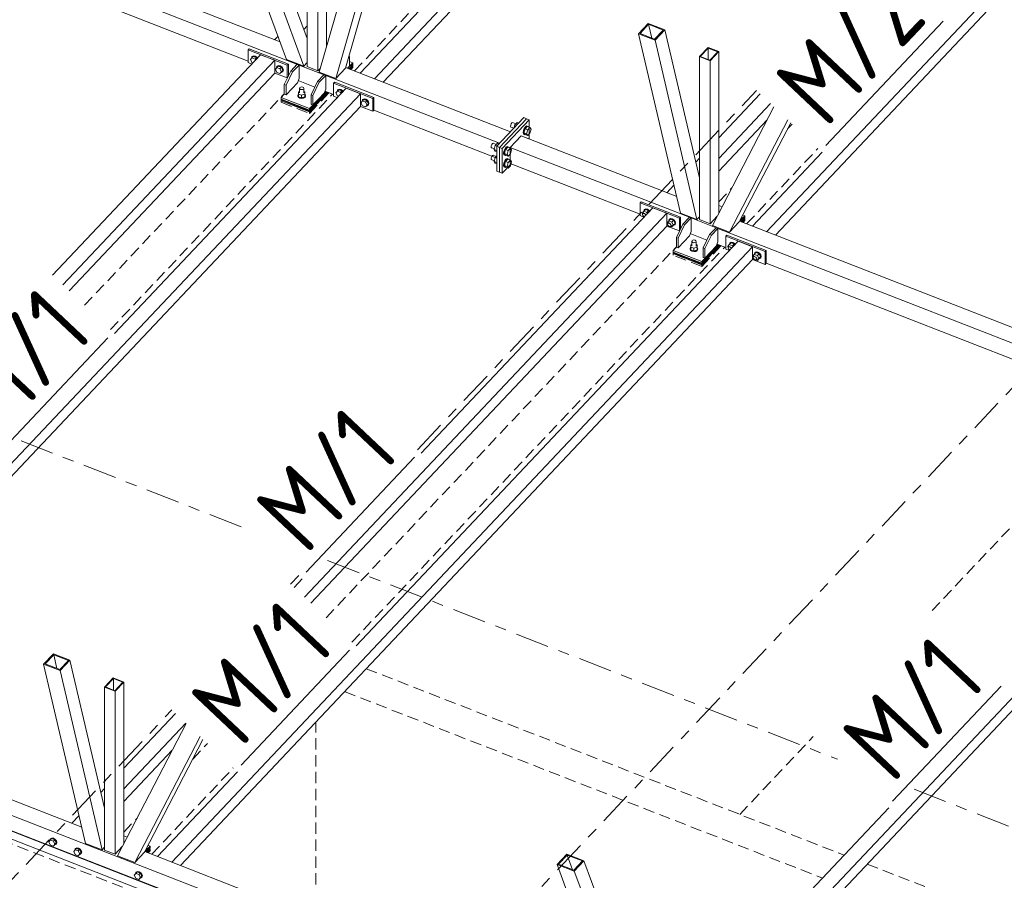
# Model space of a CAD drawing. Header units: millimetres. Extents: x -681 to 506, y -45 to 794.
# Tile 15 of 256: x -179 to -126, y 92 to 138. Entities that reach past the tile are written whole.
import ezdxf

# ---------------------------------------------------------------- set-up
doc = ezdxf.new("R2010")
doc.units = ezdxf.units.MM
doc.header["$LTSCALE"] = 0.6
for name, pattern in [('VERDECKT2', [1.5, 1, -0.5]), ('XKITLINE00', [0]), ('XKITLINE03', [6, 3, -1, 1, -1])]:
    doc.linetypes.add(name, pattern=pattern)
for name, color, linetype, lineweight in [('Bolt', 7, 'Continuous', 0), ('Part', 2, 'Continuous', 0), ('PartMark', 3, 'Continuous', 0), ('S-GRID', 1, 'Continuous', 0)]:
    doc.layers.add(name, color=color, linetype=linetype, lineweight=lineweight)
doc.styles.add('ISOCPEUR', font='ISOCPEUR.TTF')

msp = doc.modelspace()

# ---------------------------------------------------------------- linework, layer by layer
at = {"layer": 'Bolt', "color": 3, "linetype": 'XKITLINE00', "lineweight": 0}
for p, q in [((-166.572, 135.994), (-166.489, 136.09)), ((-166.489, 135.834), (-166.572, 135.994)), ((-166.511, 136.075), (-166.487, 136.144)), ((-166.509, 136.067), (-166.511, 136.075)), ((-166.417, 136.166), (-166.489, 136.09)), ((-166.489, 136.09), (-166.325, 136.025)), ((-166.487, 136.144), (-166.423, 136.177)), ((-166.487, 136.144), (-166.47, 136.163)), ((-166.406, 136.195), (-166.47, 136.163)), ((-166.423, 136.177), (-166.335, 136.164)), ((-166.253, 136.102), (-166.417, 136.166)), ((-166.318, 136.182), (-166.406, 136.195)), ((-166.335, 136.164), (-166.247, 136.108)), ((-166.253, 136.102), (-166.325, 136.025)), ((-166.325, 136.025), (-166.298, 135.973)), ((-166.23, 136.127), (-166.318, 136.182)), ((-166.226, 136.049), (-166.253, 136.102)), ((-166.247, 136.108), (-166.212, 136.064)), ((-166.195, 136.082), (-166.23, 136.127)), ((-166.445, 135.817), (-166.489, 135.834)), ((-165.242, 135.475), (-165.159, 135.571)), ((-165.159, 135.316), (-165.242, 135.475)), ((-165.181, 135.556), (-165.157, 135.626)), ((-165.179, 135.548), (-165.181, 135.556)), ((-165.087, 135.647), (-165.159, 135.571)), ((-165.159, 135.571), (-164.995, 135.507)), ((-165.157, 135.626), (-165.093, 135.658)), ((-165.157, 135.626), (-165.14, 135.644)), ((-165.076, 135.676), (-165.14, 135.644)), ((-165.093, 135.658), (-165.005, 135.645)), ((-164.923, 135.583), (-165.087, 135.647)), ((-164.988, 135.663), (-165.076, 135.676)), ((-165.005, 135.645), (-164.917, 135.59)), ((-164.923, 135.583), (-164.995, 135.507)), ((-164.995, 135.507), (-164.913, 135.347)), ((-164.9, 135.608), (-164.988, 135.663)), ((-164.841, 135.423), (-164.923, 135.583)), ((-164.841, 135.423), (-164.923, 135.328)), ((-164.917, 135.59), (-164.853, 135.507)), ((-164.841, 135.423), (-164.913, 135.347)), ((-164.836, 135.525), (-164.9, 135.608)), ((-164.853, 135.507), (-164.829, 135.419)), ((-164.829, 135.419), (-164.853, 135.349)), ((-164.853, 135.349), (-164.836, 135.368)), ((-164.812, 135.437), (-164.836, 135.525)), ((-164.836, 135.368), (-164.812, 135.437)), ((-164.995, 135.251), (-165.159, 135.316)), ((-164.913, 135.347), (-164.995, 135.251)), ((-164.923, 135.328), (-164.995, 135.251)), ((-164.917, 135.317), (-164.931, 135.319)), ((-164.853, 135.349), (-164.917, 135.317)), ((-163.948, 134.467), (-163.932, 134.503)), ((-163.934, 134.431), (-163.948, 134.467)), ((-163.948, 134.219), (-163.948, 134.467)), ((-163.894, 134.404), (-163.934, 134.431)), ((-163.932, 134.503), (-163.89, 134.528)), ((-163.839, 134.394), (-163.894, 134.404)), ((-163.89, 134.528), (-163.834, 134.537)), ((-163.783, 134.403), (-163.839, 134.394)), ((-163.834, 134.537), (-163.779, 134.527)), ((-163.742, 134.428), (-163.783, 134.403)), ((-163.779, 134.527), (-163.739, 134.5)), ((-163.726, 134.464), (-163.742, 134.428)), ((-163.739, 134.5), (-163.726, 134.464)), ((-163.726, 134.216), (-163.726, 134.464)), ((-161.951, 134.296), (-161.928, 134.366)), ((-161.858, 134.387), (-161.93, 134.311)), ((-161.928, 134.366), (-161.863, 134.398)), ((-161.928, 134.366), (-161.91, 134.384)), ((-161.846, 134.417), (-161.91, 134.384)), ((-161.863, 134.398), (-161.775, 134.385)), ((-161.693, 134.323), (-161.858, 134.387)), ((-161.758, 134.403), (-161.846, 134.417)), ((-161.775, 134.385), (-161.688, 134.33)), ((-161.693, 134.323), (-161.765, 134.247)), ((-161.67, 134.348), (-161.758, 134.403)), ((-161.666, 134.271), (-161.693, 134.323)), ((-161.688, 134.33), (-161.653, 134.285)), ((-161.635, 134.303), (-161.67, 134.348)), ((-164.042, 134.077), (-164.012, 134.142)), ((-164.017, 134.01), (-164.042, 134.077)), ((-164.042, 134.051), (-164.042, 134.077)), ((-164.042, 134.051), (-164.017, 133.985)), ((-163.943, 133.961), (-164.017, 134.01)), ((-164.017, 133.985), (-163.943, 133.935)), ((-164.012, 134.142), (-164.005, 134.147)), ((-164.001, 134.282), (-164.005, 134.158)), ((-164.005, 134.158), (-163.841, 134.094)), ((-164.005, 134.014), (-164.005, 134.158)), ((-164.005, 134.014), (-163.841, 133.95)), ((-164.001, 134.282), (-163.948, 134.301)), ((-163.841, 133.942), (-163.943, 133.961)), ((-163.943, 133.935), (-163.841, 133.916)), ((-163.672, 134.154), (-163.841, 134.094)), ((-163.841, 134.094), (-163.841, 133.95)), ((-163.841, 133.95), (-163.672, 134.01)), ((-163.738, 133.958), (-163.841, 133.942)), ((-163.841, 133.916), (-163.738, 133.933)), ((-163.661, 134.005), (-163.738, 133.958)), ((-163.738, 133.933), (-163.661, 133.98)), ((-163.726, 134.3), (-163.668, 134.277)), ((-163.668, 134.277), (-163.672, 134.154)), ((-163.672, 134.154), (-163.672, 134.01)), ((-163.672, 134.01), (-163.668, 134.133)), ((-163.668, 134.277), (-163.668, 134.133)), ((-163.668, 134.145), (-163.656, 134.137)), ((-163.631, 134.071), (-163.661, 134.005)), ((-163.661, 133.98), (-163.631, 134.046)), ((-163.656, 134.137), (-163.631, 134.071)), ((-163.631, 134.046), (-163.631, 134.071)), ((-162.012, 134.216), (-161.93, 134.311)), ((-161.93, 134.056), (-162.012, 134.216)), ((-161.949, 134.289), (-161.951, 134.296)), ((-161.93, 134.311), (-161.765, 134.247)), ((-161.885, 134.039), (-161.93, 134.056)), ((-161.765, 134.247), (-161.738, 134.195)), ((-160.621, 133.778), (-160.598, 133.847)), ((-160.528, 133.869), (-160.6, 133.792)), ((-160.598, 133.847), (-160.533, 133.88)), ((-160.598, 133.847), (-160.58, 133.865)), ((-160.516, 133.898), (-160.58, 133.865)), ((-160.533, 133.88), (-160.446, 133.866)), ((-160.363, 133.805), (-160.528, 133.869)), ((-160.428, 133.885), (-160.516, 133.898)), ((-160.446, 133.866), (-160.358, 133.811)), ((-160.363, 133.805), (-160.435, 133.728)), ((-160.34, 133.829), (-160.428, 133.885)), ((-160.281, 133.645), (-160.363, 133.805)), ((-160.358, 133.811), (-160.293, 133.728)), ((-160.276, 133.747), (-160.34, 133.829)), ((-160.682, 133.697), (-160.6, 133.792)), ((-160.6, 133.537), (-160.682, 133.697)), ((-160.619, 133.77), (-160.621, 133.778)), ((-160.6, 133.792), (-160.435, 133.728)), ((-160.435, 133.473), (-160.6, 133.537)), ((-160.435, 133.728), (-160.353, 133.568)), ((-160.353, 133.568), (-160.435, 133.473)), ((-160.363, 133.549), (-160.435, 133.473)), ((-160.358, 133.538), (-160.372, 133.54)), ((-160.281, 133.645), (-160.363, 133.549)), ((-160.293, 133.571), (-160.358, 133.538)), ((-160.281, 133.645), (-160.353, 133.568)), ((-160.293, 133.728), (-160.27, 133.64)), ((-160.27, 133.64), (-160.293, 133.571)), ((-160.293, 133.571), (-160.276, 133.589)), ((-160.253, 133.659), (-160.276, 133.747)), ((-160.276, 133.589), (-160.253, 133.659)), ((-152.698, 132.504), (-152.708, 132.443)), ((-152.708, 132.443), (-152.698, 132.402)), ((-152.673, 132.568), (-152.698, 132.504)), ((-152.698, 132.402), (-152.673, 132.392)), ((-152.639, 132.619), (-152.673, 132.568)), ((-152.673, 132.392), (-152.672, 132.392)), ((-152.673, 132.392), (-152.535, 132.338)), ((-152.604, 132.642), (-152.639, 132.619)), ((-152.604, 132.642), (-152.433, 132.575)), ((-152.534, 132.339), (-152.483, 132.522)), ((-152.483, 132.522), (-152.363, 132.649)), ((-152.483, 132.522), (-152.394, 132.488)), ((-152.363, 132.649), (-152.274, 132.614)), ((-151.98, 132.33), (-152.026, 132.212)), ((-151.939, 132.31), (-151.998, 132.093)), ((-151.988, 132.197), (-151.942, 132.315)), ((-151.917, 132.422), (-151.98, 132.33)), ((-151.942, 132.315), (-151.879, 132.407)), ((-151.819, 132.437), (-151.939, 132.31)), ((-151.939, 132.31), (-151.796, 132.254)), ((-151.853, 132.464), (-151.917, 132.422)), ((-151.879, 132.407), (-151.815, 132.45)), ((-151.856, 132.038), (-151.796, 132.254)), ((-151.853, 132.464), (-151.815, 132.45)), ((-151.819, 132.437), (-151.676, 132.381)), ((-151.815, 132.45), (-151.769, 132.43)), ((-151.796, 132.254), (-151.676, 132.381)), ((-151.769, 132.43), (-151.766, 132.416)), ((-151.676, 132.381), (-151.616, 132.292)), ((-151.616, 132.292), (-151.676, 132.075)), ((-152.026, 132.212), (-152.043, 132.101)), ((-152.043, 132.101), (-152.026, 132.025)), ((-152.026, 132.025), (-151.98, 132.006)), ((-152.005, 132.086), (-151.988, 132.197)), ((-151.988, 132.01), (-152.005, 132.086)), ((-151.998, 132.093), (-151.939, 132.004)), ((-151.998, 132.093), (-151.856, 132.038)), ((-151.942, 131.991), (-151.988, 132.01)), ((-151.98, 132.006), (-151.979, 132.006)), ((-151.98, 132.006), (-151.942, 131.991)), ((-151.929, 132), (-151.942, 131.991)), ((-151.939, 132.004), (-151.796, 131.948)), ((-151.866, 131.817), (-151.853, 131.826)), ((-151.796, 131.948), (-151.856, 132.038)), ((-151.853, 131.826), (-151.815, 131.811)), ((-151.828, 131.803), (-151.815, 131.811)), ((-151.815, 131.811), (-151.769, 131.792)), ((-151.676, 132.075), (-151.796, 131.948)), ((-151.769, 131.792), (-151.766, 131.778)), ((-153.736, 131.405), (-153.745, 131.344)), ((-153.745, 131.344), (-153.736, 131.303)), ((-153.711, 131.469), (-153.736, 131.405)), ((-153.736, 131.303), (-153.711, 131.292)), ((-153.676, 131.52), (-153.711, 131.469)), ((-153.711, 131.292), (-153.71, 131.293)), ((-153.711, 131.292), (-153.572, 131.238)), ((-153.642, 131.543), (-153.676, 131.52)), ((-153.642, 131.543), (-153.471, 131.476)), ((-153.521, 131.423), (-153.581, 131.207)), ((-153.581, 131.207), (-153.521, 131.117)), ((-153.581, 131.207), (-153.444, 131.153)), ((-153.401, 131.55), (-153.521, 131.423)), ((-153.521, 131.423), (-153.431, 131.389)), ((-153.401, 131.55), (-153.312, 131.515)), ((-153.018, 131.231), (-153.064, 131.113)), ((-152.976, 131.211), (-153.036, 130.994)), ((-153.026, 131.098), (-152.98, 131.216)), ((-152.954, 131.323), (-153.018, 131.231)), ((-152.98, 131.216), (-152.916, 131.308)), ((-152.856, 131.338), (-152.976, 131.211)), ((-152.976, 131.211), (-152.834, 131.155)), ((-152.891, 131.365), (-152.954, 131.323)), ((-152.916, 131.308), (-152.853, 131.35)), ((-152.891, 131.365), (-152.853, 131.35)), ((-152.856, 131.338), (-152.714, 131.282)), ((-152.853, 131.35), (-152.806, 131.331)), ((-152.834, 131.155), (-152.714, 131.282)), ((-152.806, 131.331), (-152.803, 131.317)), ((-152.714, 131.282), (-152.654, 131.192)), ((-152.654, 131.192), (-152.714, 130.976)), ((-153.736, 130.767), (-153.745, 130.706)), ((-153.745, 130.706), (-153.736, 130.665)), ((-153.711, 130.831), (-153.736, 130.767)), ((-153.736, 130.665), (-153.711, 130.654)), ((-153.676, 130.881), (-153.711, 130.831)), ((-153.711, 130.654), (-153.71, 130.655)), ((-153.711, 130.654), (-153.572, 130.6)), ((-153.642, 130.904), (-153.676, 130.881)), ((-153.642, 130.904), (-153.471, 130.838)), ((-153.521, 130.785), (-153.581, 130.568)), ((-153.521, 131.117), (-153.444, 131.087)), ((-153.444, 130.866), (-153.521, 130.785)), ((-153.521, 130.785), (-153.444, 130.755)), ((-153.064, 131.113), (-153.081, 131.002)), ((-153.081, 131.002), (-153.064, 130.926)), ((-153.064, 130.926), (-153.018, 130.907)), ((-153.043, 130.987), (-153.026, 131.098)), ((-153.026, 130.911), (-153.043, 130.987)), ((-153.036, 130.994), (-152.976, 130.904)), ((-153.036, 130.994), (-152.894, 130.939)), ((-152.98, 130.892), (-153.026, 130.911)), ((-153.018, 130.907), (-153.017, 130.907)), ((-153.018, 130.907), (-152.98, 130.892)), ((-152.954, 130.685), (-153.018, 130.593)), ((-152.966, 130.901), (-152.98, 130.892)), ((-152.98, 130.578), (-152.916, 130.67)), ((-152.976, 130.904), (-152.834, 130.849)), ((-152.856, 130.699), (-152.976, 130.573)), ((-152.891, 130.727), (-152.954, 130.685)), ((-152.916, 130.67), (-152.853, 130.712)), ((-152.894, 130.939), (-152.834, 131.155)), ((-152.834, 130.849), (-152.894, 130.939)), ((-152.891, 130.727), (-152.853, 130.712)), ((-152.856, 130.699), (-152.714, 130.644)), ((-152.853, 130.712), (-152.806, 130.693)), ((-152.714, 130.976), (-152.834, 130.849)), ((-152.806, 130.693), (-152.803, 130.679)), ((-153.581, 130.568), (-153.521, 130.479)), ((-153.581, 130.568), (-153.444, 130.515)), ((-153.521, 130.479), (-153.444, 130.449)), ((-153.064, 130.475), (-153.081, 130.363)), ((-153.081, 130.363), (-153.064, 130.288)), ((-153.018, 130.593), (-153.064, 130.475)), ((-153.064, 130.288), (-153.018, 130.268)), ((-153.043, 130.348), (-153.026, 130.46)), ((-153.026, 130.273), (-153.043, 130.348)), ((-152.976, 130.573), (-153.036, 130.356)), ((-153.036, 130.356), (-152.976, 130.266)), ((-153.036, 130.356), (-152.894, 130.3)), ((-153.026, 130.46), (-152.98, 130.578)), ((-152.98, 130.253), (-153.026, 130.273)), ((-153.018, 130.268), (-153.017, 130.269)), ((-153.018, 130.268), (-152.98, 130.253)), ((-152.966, 130.262), (-152.98, 130.253)), ((-152.976, 130.573), (-152.834, 130.517)), ((-152.976, 130.266), (-152.834, 130.211)), ((-152.894, 130.3), (-152.834, 130.517)), ((-152.834, 130.211), (-152.894, 130.3)), ((-152.834, 130.517), (-152.714, 130.644)), ((-152.714, 130.337), (-152.834, 130.211)), ((-152.714, 130.644), (-152.654, 130.554)), ((-152.654, 130.554), (-152.714, 130.337)), ((-145.589, 127.993), (-145.525, 128.026)), ((-145.508, 128.044), (-145.572, 128.011)), ((-145.525, 128.026), (-145.437, 128.012)), ((-145.42, 128.031), (-145.508, 128.044)), ((-145.332, 127.975), (-145.42, 128.031)), ((-145.694, 127.821), (-145.612, 127.917)), ((-145.664, 127.764), (-145.694, 127.821)), ((-145.67, 127.745), (-145.658, 127.783)), ((-145.658, 127.698), (-145.67, 127.745)), ((-145.658, 127.783), (-145.612, 127.832)), ((-145.658, 127.783), (-145.623, 127.801)), ((-145.623, 127.653), (-145.658, 127.698)), ((-145.623, 127.801), (-145.575, 127.793)), ((-145.583, 127.628), (-145.623, 127.653)), ((-145.613, 127.923), (-145.589, 127.993)), ((-145.611, 127.917), (-145.613, 127.923)), ((-145.612, 127.917), (-145.519, 128.015)), ((-145.447, 127.853), (-145.612, 127.917)), ((-145.589, 127.993), (-145.572, 128.011)), ((-145.575, 127.793), (-145.528, 127.764)), ((-145.528, 127.764), (-145.495, 127.721)), ((-145.355, 127.95), (-145.519, 128.015)), ((-145.447, 127.853), (-145.355, 127.95)), ((-145.42, 127.8), (-145.447, 127.853)), ((-145.437, 128.012), (-145.349, 127.957)), ((-145.328, 127.898), (-145.355, 127.95)), ((-145.349, 127.957), (-145.314, 127.912)), ((-145.297, 127.931), (-145.332, 127.975)), ((-144.259, 127.474), (-144.195, 127.507)), ((-144.178, 127.525), (-144.242, 127.493)), ((-144.195, 127.507), (-144.107, 127.494)), ((-144.09, 127.512), (-144.178, 127.525)), ((-144.002, 127.457), (-144.09, 127.512)), ((-144.364, 127.303), (-144.282, 127.398)), ((-144.334, 127.245), (-144.364, 127.303)), ((-144.341, 127.227), (-144.328, 127.264)), ((-144.328, 127.179), (-144.341, 127.227)), ((-144.328, 127.264), (-144.282, 127.313)), ((-144.328, 127.264), (-144.293, 127.282)), ((-144.293, 127.134), (-144.328, 127.179)), ((-144.293, 127.282), (-144.246, 127.275)), ((-144.246, 127.105), (-144.293, 127.134)), ((-144.283, 127.405), (-144.259, 127.474)), ((-144.281, 127.399), (-144.283, 127.405)), ((-144.282, 127.398), (-144.19, 127.496)), ((-144.282, 127.398), (-144.117, 127.334)), ((-144.259, 127.474), (-144.242, 127.493)), ((-144.246, 127.275), (-144.198, 127.245)), ((-144.198, 127.097), (-144.246, 127.105)), ((-144.198, 127.245), (-144.163, 127.2)), ((-144.163, 127.115), (-144.198, 127.097)), ((-144.025, 127.432), (-144.19, 127.496)), ((-144.184, 127.105), (-144.117, 127.079)), ((-144.163, 127.2), (-144.151, 127.153)), ((-144.163, 127.115), (-144.117, 127.164)), ((-144.151, 127.153), (-144.163, 127.115)), ((-144.117, 127.334), (-144.025, 127.432)), ((-144.117, 127.334), (-144.035, 127.174)), ((-144.117, 127.079), (-144.025, 127.176)), ((-144.117, 127.079), (-144.035, 127.174)), ((-144.107, 127.494), (-144.019, 127.438)), ((-144.035, 127.174), (-143.943, 127.272)), ((-144.019, 127.166), (-144.033, 127.168)), ((-143.943, 127.272), (-144.025, 127.432)), ((-144.025, 127.176), (-143.943, 127.272)), ((-144.019, 127.438), (-143.955, 127.356)), ((-143.955, 127.198), (-144.019, 127.166)), ((-143.938, 127.374), (-144.002, 127.457)), ((-143.955, 127.356), (-143.932, 127.268)), ((-143.932, 127.268), (-143.955, 127.198)), ((-143.955, 127.198), (-143.938, 127.216)), ((-143.914, 127.286), (-143.938, 127.374)), ((-143.938, 127.216), (-143.914, 127.286)), ((-143.142, 125.925), (-143.112, 125.99)), ((-143.116, 125.858), (-143.142, 125.925)), ((-143.142, 125.899), (-143.142, 125.925)), ((-143.112, 125.99), (-143.105, 125.995)), ((-143.101, 126.13), (-143.105, 126.006)), ((-143.105, 126.006), (-142.94, 125.942)), ((-143.105, 125.862), (-143.105, 126.006)), ((-143.101, 126.13), (-143.047, 126.149)), ((-143.047, 126.315), (-143.031, 126.35)), ((-143.034, 126.279), (-143.047, 126.315)), ((-143.047, 126.067), (-143.047, 126.315)), ((-142.994, 126.252), (-143.034, 126.279)), ((-143.031, 126.35), (-142.99, 126.376)), ((-142.939, 126.242), (-142.994, 126.252)), ((-142.99, 126.376), (-142.934, 126.385)), ((-142.772, 126.001), (-142.94, 125.942)), ((-142.94, 125.942), (-142.94, 125.798)), ((-142.883, 126.251), (-142.939, 126.242)), ((-142.934, 126.385), (-142.879, 126.374)), ((-142.841, 126.276), (-142.883, 126.251)), ((-142.879, 126.374), (-142.839, 126.348)), ((-142.825, 126.312), (-142.841, 126.276)), ((-142.839, 126.348), (-142.825, 126.312)), ((-142.825, 126.064), (-142.825, 126.312)), ((-142.825, 126.147), (-142.767, 126.125)), ((-142.767, 126.125), (-142.772, 126.001)), ((-142.772, 126.001), (-142.772, 125.857)), ((-142.772, 125.857), (-142.767, 125.981)), ((-142.767, 126.125), (-142.767, 125.981)), ((-142.767, 125.993), (-142.756, 125.985)), ((-142.756, 125.985), (-142.731, 125.919)), ((-141.134, 126.043), (-141.052, 126.139)), ((-141.105, 125.985), (-141.134, 126.043)), ((-141.111, 125.967), (-141.098, 126.005)), ((-141.098, 125.919), (-141.111, 125.967)), ((-141.098, 126.005), (-141.052, 126.053)), ((-141.098, 126.005), (-141.063, 126.022)), ((-141.063, 126.022), (-141.016, 126.015)), ((-141.053, 126.145), (-141.03, 126.215)), ((-141.052, 126.139), (-141.053, 126.145)), ((-141.052, 126.139), (-140.96, 126.236)), ((-140.888, 126.074), (-141.052, 126.139)), ((-141.03, 126.215), (-140.965, 126.247)), ((-141.03, 126.215), (-141.012, 126.233)), ((-141.016, 126.015), (-140.968, 125.985)), ((-140.948, 126.265), (-141.012, 126.233)), ((-140.968, 125.985), (-140.935, 125.943)), ((-140.965, 126.247), (-140.878, 126.234)), ((-140.795, 126.172), (-140.96, 126.236)), ((-140.86, 126.252), (-140.948, 126.265)), ((-140.888, 126.074), (-140.795, 126.172)), ((-140.861, 126.022), (-140.888, 126.074)), ((-140.878, 126.234), (-140.79, 126.179)), ((-140.772, 126.197), (-140.86, 126.252)), ((-140.768, 126.12), (-140.795, 126.172)), ((-140.79, 126.179), (-140.755, 126.134)), ((-140.738, 126.152), (-140.772, 126.197)), ((-143.142, 125.899), (-143.116, 125.833)), ((-143.043, 125.809), (-143.116, 125.858)), ((-143.116, 125.833), (-143.043, 125.783)), ((-143.105, 125.862), (-142.94, 125.798)), ((-142.941, 125.79), (-143.043, 125.809)), ((-143.043, 125.783), (-142.941, 125.764)), ((-142.837, 125.806), (-142.941, 125.79)), ((-142.941, 125.764), (-142.837, 125.78)), ((-142.94, 125.798), (-142.772, 125.857)), ((-142.76, 125.853), (-142.837, 125.806)), ((-142.837, 125.78), (-142.76, 125.828)), ((-142.731, 125.919), (-142.76, 125.853)), ((-142.76, 125.828), (-142.731, 125.893)), ((-142.731, 125.893), (-142.731, 125.919)), ((-141.063, 125.875), (-141.098, 125.919)), ((-141.023, 125.849), (-141.063, 125.875)), ((-139.804, 125.524), (-139.722, 125.62)), ((-139.775, 125.467), (-139.804, 125.524)), ((-139.781, 125.448), (-139.768, 125.486)), ((-139.768, 125.401), (-139.781, 125.448)), ((-139.768, 125.486), (-139.722, 125.535)), ((-139.768, 125.486), (-139.734, 125.503)), ((-139.734, 125.356), (-139.768, 125.401)), ((-139.734, 125.503), (-139.686, 125.496)), ((-139.723, 125.626), (-139.7, 125.696)), ((-139.722, 125.62), (-139.723, 125.626)), ((-139.722, 125.62), (-139.63, 125.717)), ((-139.722, 125.62), (-139.558, 125.556)), ((-139.7, 125.696), (-139.636, 125.728)), ((-139.7, 125.696), (-139.683, 125.714)), ((-139.686, 125.496), (-139.639, 125.466)), ((-139.618, 125.747), (-139.683, 125.714)), ((-139.639, 125.466), (-139.604, 125.422)), ((-139.636, 125.728), (-139.548, 125.715)), ((-139.465, 125.653), (-139.63, 125.717)), ((-139.53, 125.733), (-139.618, 125.747)), ((-139.604, 125.422), (-139.591, 125.374)), ((-139.558, 125.556), (-139.465, 125.653)), ((-139.558, 125.556), (-139.475, 125.396)), ((-139.558, 125.3), (-139.465, 125.398)), ((-139.548, 125.715), (-139.46, 125.66)), ((-139.443, 125.678), (-139.53, 125.733)), ((-139.475, 125.396), (-139.383, 125.494)), ((-139.383, 125.494), (-139.465, 125.653)), ((-139.465, 125.398), (-139.383, 125.494)), ((-139.46, 125.66), (-139.396, 125.577)), ((-139.396, 125.42), (-139.46, 125.387)), ((-139.378, 125.595), (-139.443, 125.678)), ((-139.396, 125.577), (-139.372, 125.489)), ((-139.372, 125.489), (-139.396, 125.42)), ((-139.396, 125.42), (-139.378, 125.438)), ((-139.355, 125.507), (-139.378, 125.595)), ((-139.378, 125.438), (-139.355, 125.507)), ((-139.686, 125.326), (-139.734, 125.356)), ((-139.639, 125.319), (-139.686, 125.326)), ((-139.604, 125.337), (-139.639, 125.319)), ((-139.624, 125.326), (-139.558, 125.3)), ((-139.604, 125.337), (-139.558, 125.385)), ((-139.591, 125.374), (-139.604, 125.337)), ((-139.558, 125.3), (-139.475, 125.396)), ((-139.46, 125.387), (-139.474, 125.389)), ((-177.258, 94.402), (-177.234, 94.472)), ((-177.165, 94.494), (-177.237, 94.417)), ((-177.234, 94.472), (-177.17, 94.504)), ((-177.234, 94.472), (-177.217, 94.49)), ((-177.153, 94.523), (-177.217, 94.49)), ((-177.17, 94.504), (-177.082, 94.491)), ((-177, 94.429), (-177.165, 94.494)), ((-177.065, 94.51), (-177.153, 94.523)), ((-177.082, 94.491), (-176.994, 94.436)), ((-176.977, 94.454), (-177.065, 94.51)), ((-176.913, 94.371), (-176.977, 94.454)), ((-177.319, 94.322), (-177.237, 94.417)), ((-177.237, 94.162), (-177.319, 94.322)), ((-177.256, 94.395), (-177.258, 94.402)), ((-177.237, 94.417), (-177.072, 94.353)), ((-177.072, 94.098), (-177.237, 94.162)), ((-177, 94.429), (-177.072, 94.353)), ((-177.072, 94.353), (-176.99, 94.193)), ((-176.99, 94.193), (-177.072, 94.098)), ((-177, 94.174), (-177.072, 94.098)), ((-176.994, 94.163), (-177.008, 94.165)), ((-176.918, 94.27), (-177, 94.429)), ((-176.918, 94.27), (-177, 94.174)), ((-176.994, 94.436), (-176.93, 94.353)), ((-176.93, 94.196), (-176.994, 94.163)), ((-176.918, 94.27), (-176.99, 94.193)), ((-176.93, 94.353), (-176.907, 94.265)), ((-176.907, 94.265), (-176.93, 94.196)), ((-176.93, 94.196), (-176.913, 94.214)), ((-176.889, 94.284), (-176.913, 94.371)), ((-176.913, 94.214), (-176.889, 94.284)), ((-175.928, 93.884), (-175.905, 93.953)), ((-175.835, 93.975), (-175.907, 93.898)), ((-175.905, 93.953), (-175.84, 93.986)), ((-175.905, 93.953), (-175.887, 93.971)), ((-175.823, 94.004), (-175.887, 93.971)), ((-175.84, 93.986), (-175.752, 93.973)), ((-175.67, 93.911), (-175.835, 93.975)), ((-175.735, 93.991), (-175.823, 94.004)), ((-175.752, 93.973), (-175.665, 93.917)), ((-175.647, 93.935), (-175.735, 93.991)), ((-175.665, 93.917), (-175.6, 93.834)), ((-175.583, 93.853), (-175.647, 93.935)), ((-175.989, 93.803), (-175.907, 93.898)), ((-175.907, 93.643), (-175.989, 93.803)), ((-175.926, 93.876), (-175.928, 93.884)), ((-175.907, 93.898), (-175.742, 93.834)), ((-175.742, 93.579), (-175.907, 93.643)), ((-175.67, 93.911), (-175.742, 93.834)), ((-175.742, 93.834), (-175.66, 93.675)), ((-175.66, 93.675), (-175.742, 93.579)), ((-175.67, 93.655), (-175.742, 93.579)), ((-175.665, 93.644), (-175.678, 93.646)), ((-175.588, 93.751), (-175.67, 93.911)), ((-175.588, 93.751), (-175.67, 93.655)), ((-175.6, 93.677), (-175.665, 93.644)), ((-175.588, 93.751), (-175.66, 93.675)), ((-175.6, 93.834), (-175.577, 93.747)), ((-175.577, 93.747), (-175.6, 93.677)), ((-175.6, 93.677), (-175.583, 93.695)), ((-175.559, 93.765), (-175.583, 93.853)), ((-175.583, 93.695), (-175.559, 93.765)), ((-172.759, 92.543), (-172.677, 92.639)), ((-172.677, 92.383), (-172.759, 92.543)), ((-172.698, 92.624), (-172.675, 92.693)), ((-172.696, 92.616), (-172.698, 92.624)), ((-172.605, 92.715), (-172.677, 92.639)), ((-172.677, 92.639), (-172.513, 92.575)), ((-172.513, 92.319), (-172.677, 92.383)), ((-172.675, 92.693), (-172.611, 92.726)), ((-172.675, 92.693), (-172.658, 92.712)), ((-172.593, 92.744), (-172.658, 92.712)), ((-172.611, 92.726), (-172.523, 92.713)), ((-172.44, 92.651), (-172.605, 92.715)), ((-172.505, 92.731), (-172.593, 92.744)), ((-172.523, 92.713), (-172.435, 92.657)), ((-172.44, 92.651), (-172.513, 92.575)), ((-172.513, 92.575), (-172.43, 92.415)), ((-172.43, 92.415), (-172.513, 92.319)), ((-172.44, 92.396), (-172.513, 92.319)), ((-172.418, 92.676), (-172.505, 92.731)), ((-172.435, 92.385), (-172.449, 92.387)), ((-172.358, 92.491), (-172.44, 92.651)), ((-172.358, 92.491), (-172.44, 92.396)), ((-172.435, 92.657), (-172.371, 92.575)), ((-172.371, 92.417), (-172.435, 92.385)), ((-172.358, 92.491), (-172.43, 92.415)), ((-172.353, 92.593), (-172.418, 92.676)), ((-172.371, 92.575), (-172.347, 92.487)), ((-172.347, 92.487), (-172.371, 92.417)), ((-172.371, 92.417), (-172.353, 92.436)), ((-172.33, 92.505), (-172.353, 92.593)), ((-172.353, 92.436), (-172.33, 92.505))]:
    msp.add_line(p, q, dxfattribs=at)
at = {"layer": 'Part', "color": 2, "linetype": 'XKITLINE00', "lineweight": 0}
for p, q in [((-247.717, 168.369), (-163.98, 135.707)), ((-159.962, 134.975), (-128.434, 168.372)), ((-159.492, 134.792), (-128.434, 167.691)), ((-107.536, 160.22), (-139.064, 126.824)), ((-138.594, 126.64), (-107.536, 159.539)), ((-160.722, 135.271), (-148.388, 148.336)), ((-190.366, 146.834), (-164.983, 136.934)), ((-168.387, 146.149), (-164.641, 136.006)), ((-163.542, 137.111), (-166.952, 146.341)), ((-191.242, 145.49), (-166.698, 135.916)), ((-167.47, 145.792), (-163.724, 135.649)), ((-163.542, 144.302), (-163.542, 135.62)), ((-162.511, 136.696), (-162.511, 144.568)), ((-162.973, 144.079), (-162.973, 135.397)), ((-159.271, 143.345), (-161.507, 135.536)), ((-160.667, 143.138), (-162.903, 135.329)), ((-159.789, 142.796), (-162.026, 134.986)), ((-163.723, 137.599), (-163.542, 137.79)), ((-145.37, 137.923), (-145.888, 137.374)), ((-145.811, 137.385), (-145.35, 137.874)), ((-145.37, 137.923), (-144.492, 137.581)), ((-145.35, 137.874), (-145.178, 137.138)), ((-144.57, 137.57), (-145.35, 137.874)), ((-145.031, 137.081), (-144.57, 137.57)), ((-144.492, 137.581), (-145.011, 137.032)), ((-142.648, 129.7), (-144.492, 137.581)), ((-165.281, 137.05), (-165.098, 137.244)), ((-145.888, 137.374), (-145.011, 137.032)), ((-145.888, 137.374), (-143.652, 127.82)), ((-145.811, 137.385), (-145.031, 137.081)), ((-145.011, 137.032), (-142.775, 127.478)), ((-166.64, 136.574), (-166.698, 136.513)), ((-166.698, 136.513), (-164.608, 135.698)), ((-166.698, 135.832), (-166.698, 136.513)), ((-164.55, 135.759), (-166.64, 136.574)), ((-142.187, 136.64), (-142.648, 136.152)), ((-142.602, 136.159), (-142.175, 136.611)), ((-142.187, 136.64), (-141.617, 136.418)), ((-142.175, 136.611), (-142.175, 135.992)), ((-141.662, 136.41), (-142.175, 136.611)), ((-142.078, 135.929), (-141.617, 136.418)), ((-141.617, 136.418), (-141.617, 127.807)), ((-177.113, 124.516), (-166.033, 136.254)), ((-176.563, 123.997), (-165.273, 135.957)), ((-165.273, 135.957), (-166.033, 136.254)), ((-165.273, 135.276), (-165.273, 135.957)), ((-163.724, 135.649), (-164.641, 136.006)), ((-161.287, 136.154), (-161.331, 136.151)), ((-161.325, 136.169), (-161.287, 136.154)), ((-161.287, 136.154), (-161.287, 135.643)), ((-161.287, 135.894), (-161.114, 135.827)), ((-142.648, 136.152), (-142.078, 135.929)), ((-142.648, 136.152), (-142.648, 127.47)), ((-142.602, 136.159), (-142.089, 135.959)), ((-142.089, 135.959), (-141.662, 136.41)), ((-142.078, 135.929), (-142.078, 127.247)), ((-166.698, 135.832), (-166.503, 135.756)), ((-164.421, 135.378), (-164.767, 134.671)), ((-164.55, 135.759), (-164.608, 135.698)), ((-164.608, 135.698), (-164.608, 135.017)), ((-164.55, 135.114), (-164.55, 135.759)), ((-164.075, 135.744), (-164.421, 135.378)), ((-164.421, 135.378), (-164.326, 135.341)), ((-163.98, 135.707), (-164.326, 135.341)), ((-163.98, 135.707), (-164.075, 135.744)), ((-163.98, 135.707), (-162.555, 135.151)), ((-163.98, 134.984), (-163.98, 135.707)), ((-163.724, 135.649), (-163.542, 135.841)), ((-162.973, 135.397), (-163.542, 135.62)), ((-162.844, 135.533), (-162.973, 135.397)), ((-162.026, 134.986), (-161.507, 135.536)), ((-161.496, 135.573), (-152.714, 132.148)), ((-161.391, 135.533), (-161.114, 135.827)), ((-161.287, 135.643), (-161.391, 135.533)), ((-161.333, 135.51), (-161.114, 135.742)), ((-161.332, 135.51), (-161.114, 135.741)), ((-161.332, 135.51), (-161.114, 135.741)), ((-161.321, 135.505), (-161.114, 135.724)), ((-161.321, 135.505), (-161.114, 135.724)), ((-161.303, 135.498), (-161.114, 135.699)), ((-161.303, 135.498), (-161.114, 135.699)), ((-161.274, 135.487), (-161.114, 135.656)), ((-161.274, 135.487), (-161.114, 135.656)), ((-161.114, 135.827), (-161.114, 135.742)), ((-161.114, 135.741), (-161.114, 135.741)), ((-161.114, 135.656), (-161.114, 135.741)), ((-161.114, 135.741), (-161.114, 135.741)), ((-161.114, 135.724), (-161.114, 135.741)), ((-161.114, 135.724), (-161.114, 135.699)), ((-161.114, 135.699), (-161.114, 135.656)), ((-176.224, 123.677), (-165.273, 135.276)), ((-165.273, 135.276), (-164.608, 135.017)), ((-164.326, 135.341), (-164.672, 134.634)), ((-164.608, 135.017), (-164.586, 135.04)), ((-164.067, 134.764), (-163.98, 134.984)), ((-164.024, 134.873), (-163.14, 134.528)), ((-162.65, 135.188), (-162.996, 134.822)), ((-162.903, 135.329), (-162.026, 134.986)), ((-162.555, 135.151), (-162.901, 134.785)), ((-162.555, 135.151), (-162.65, 135.188)), ((-162.555, 135.151), (-153.291, 131.538)), ((-162.555, 134.428), (-162.555, 135.151)), ((-173.815, 121.402), (-161.473, 134.475)), ((-164.672, 134.634), (-164.767, 134.671)), ((-164.767, 134.671), (-164.767, 134.16)), ((-164.067, 134.764), (-164.672, 134.123)), ((-164.672, 134.123), (-164.672, 134.634)), ((-162.996, 134.822), (-163.342, 134.115)), ((-162.901, 134.785), (-163.247, 134.078)), ((-162.996, 134.822), (-162.901, 134.785)), ((-162.642, 134.209), (-162.555, 134.428)), ((-162.08, 134.796), (-162.138, 134.735)), ((-162.138, 134.735), (-160.048, 133.92)), ((-162.138, 134.054), (-162.138, 134.735)), ((-159.991, 133.981), (-162.08, 134.796)), ((-160.713, 134.179), (-161.473, 134.475)), ((-191.665, 101.393), (-160.713, 134.179)), ((-164.766, 134.16), (-164.939, 133.977)), ((-164.939, 133.977), (-163.419, 133.384)), ((-164.939, 133.892), (-164.939, 133.977)), ((-163.419, 133.299), (-164.939, 133.892)), ((-164.936, 133.891), (-164.936, 133.891)), ((-164.936, 133.891), (-163.419, 133.299)), ((-164.936, 133.806), (-164.936, 133.891)), ((-164.936, 133.891), (-164.936, 133.891)), ((-164.936, 133.891), (-163.419, 133.299)), ((-164.936, 133.874), (-164.936, 133.891)), ((-163.419, 133.282), (-164.936, 133.874)), ((-164.936, 133.874), (-164.936, 133.848)), ((-164.936, 133.874), (-163.419, 133.282)), ((-163.419, 133.256), (-164.936, 133.848)), ((-164.936, 133.848), (-164.936, 133.806)), ((-164.936, 133.848), (-163.419, 133.256)), ((-164.936, 133.806), (-163.419, 133.214)), ((-164.936, 133.806), (-163.419, 133.214)), ((-164.672, 134.123), (-164.767, 134.16)), ((-163.419, 133.384), (-162.555, 134.3)), ((-163.419, 133.299), (-162.496, 134.277)), ((-163.247, 134.078), (-163.342, 134.115)), ((-163.342, 134.115), (-163.342, 133.605)), ((-162.642, 134.209), (-163.247, 133.567)), ((-163.247, 133.567), (-163.247, 134.078)), ((-162.496, 134.277), (-163.01, 133.732)), ((-162.496, 134.277), (-163.01, 133.732)), ((-163.01, 133.715), (-162.484, 134.272)), ((-163.01, 133.715), (-162.484, 134.272)), ((-163.01, 133.69), (-162.467, 134.266)), ((-163.01, 133.69), (-162.467, 134.266)), ((-163.01, 133.647), (-162.437, 134.254)), ((-163.01, 133.647), (-162.437, 134.254)), ((-162.599, 134.317), (-162.555, 134.3)), ((-162.555, 134.3), (-162.138, 134.137)), ((-162.138, 134.054), (-161.943, 133.978)), ((-160.713, 133.498), (-160.713, 134.179)), ((-159.991, 133.981), (-160.048, 133.92)), ((-160.048, 133.92), (-160.048, 133.239)), ((-159.991, 133.3), (-159.991, 133.981)), ((-141.617, 131.829), (-139.404, 134.173)), ((-191.195, 101.21), (-160.713, 133.498)), ((-163.137, 133.598), (-163.419, 133.299)), ((-163.137, 133.598), (-163.419, 133.299)), ((-163.137, 133.581), (-163.419, 133.282)), ((-163.419, 133.282), (-163.137, 133.581)), ((-163.137, 133.556), (-163.419, 133.256)), ((-163.419, 133.256), (-163.137, 133.556)), ((-163.419, 133.214), (-163.137, 133.513)), ((-163.419, 133.214), (-163.137, 133.513)), ((-163.419, 133.384), (-163.419, 133.299)), ((-163.419, 133.299), (-163.419, 133.214)), ((-163.419, 133.299), (-163.419, 133.282)), ((-163.419, 133.282), (-163.419, 133.256)), ((-163.247, 133.567), (-163.342, 133.605)), ((-163.137, 133.513), (-163.137, 133.598)), ((-163.137, 133.581), (-163.137, 133.598)), ((-163.137, 133.556), (-163.137, 133.581)), ((-163.137, 133.513), (-163.137, 133.556)), ((-163.069, 133.67), (-163.01, 133.647)), ((-163.069, 133.67), (-163.01, 133.647)), ((-163.04, 133.701), (-163.01, 133.69)), ((-163.04, 133.701), (-163.01, 133.69)), ((-163.022, 133.72), (-163.01, 133.715)), ((-163.022, 133.72), (-163.01, 133.715)), ((-163.01, 133.732), (-163.01, 133.647)), ((-163.01, 133.732), (-163.01, 133.715)), ((-163.01, 133.69), (-163.01, 133.715)), ((-163.01, 133.647), (-163.01, 133.69)), ((-160.713, 133.498), (-160.048, 133.239)), ((-160.048, 133.239), (-159.991, 133.3)), ((-159.991, 133.3), (-153.444, 130.746)), ((-138.672, 133.482), (-141.954, 127.157)), ((-141.617, 130.728), (-138.854, 133.654)), ((-163.419, 133.256), (-163.419, 133.214)), ((-152.003, 132.902), (-153.444, 131.375)), ((-151.861, 132.846), (-153.302, 131.319)), ((-151.857, 132.845), (-153.298, 131.318)), ((-153.156, 131.263), (-151.715, 132.789)), ((-152.003, 132.902), (-151.861, 132.846)), ((-151.861, 132.846), (-151.861, 132.841)), ((-151.715, 132.789), (-151.857, 132.845)), ((-151.715, 131.758), (-151.715, 132.789)), ((-141.617, 130.047), (-139.036, 132.78)), ((-137.933, 132.784), (-141.037, 126.8)), ((-137.776, 132.635), (-140.518, 127.349)), ((-152.147, 131.927), (-152.724, 131.316)), ((-152.147, 131.927), (-143.857, 128.693)), ((-153.444, 131.375), (-153.302, 131.319)), ((-153.444, 130.056), (-153.444, 131.375)), ((-153.302, 131.319), (-153.302, 130)), ((-153.298, 131.318), (-153.156, 131.263)), ((-153.298, 129.999), (-153.298, 131.318)), ((-153.156, 131.263), (-153.156, 129.943)), ((-152.724, 131.316), (-143.086, 127.557)), ((-152.724, 131.316), (-152.724, 130.465)), ((-142.842, 130.531), (-142.648, 130.737)), ((-136.106, 131.059), (-139.824, 127.12)), ((-153.156, 129.943), (-152.68, 130.448)), ((-152.724, 130.465), (-145.8, 127.764)), ((-153.444, 130.056), (-153.302, 130)), ((-153.302, 130), (-153.298, 130.004)), ((-153.298, 129.999), (-153.156, 129.943)), ((-144.383, 128.899), (-144, 129.305)), ((-157.476, 115.03), (-145.135, 128.103)), ((-145.742, 128.423), (-145.8, 128.362)), ((-145.8, 128.362), (-143.71, 127.547)), ((-145.8, 127.681), (-145.8, 128.362)), ((-143.652, 127.608), (-145.742, 128.423)), ((-145.135, 128.103), (-144.375, 127.806)), ((-141.617, 128.222), (-141.438, 128.152)), ((-163.687, 107.35), (-144.375, 127.806)), ((-145.8, 127.681), (-145.605, 127.605)), ((-144.375, 127.125), (-144.375, 127.806)), ((-143.652, 127.608), (-143.71, 127.547)), ((-143.71, 127.547), (-143.71, 126.866)), ((-142.775, 127.478), (-143.652, 127.82)), ((-143.652, 126.971), (-143.652, 127.608)), ((-143.181, 127.594), (-143.526, 127.228)), ((-143.086, 127.557), (-143.431, 127.191)), ((-143.086, 127.557), (-143.181, 127.594)), ((-143.086, 127.557), (-141.661, 127.001)), ((-143.086, 126.834), (-143.086, 127.557)), ((-142.775, 127.478), (-142.648, 127.612)), ((-142.078, 127.247), (-141.699, 127.649)), ((-141.617, 127.819), (-141.611, 127.817)), ((-140.497, 127.383), (-140.22, 127.677)), ((-140.439, 127.36), (-140.22, 127.592)), ((-140.429, 127.356), (-140.223, 127.575)), ((-140.429, 127.356), (-140.223, 127.575)), ((-140.412, 127.349), (-140.223, 127.55)), ((-140.412, 127.349), (-140.223, 127.55)), ((-140.392, 127.592), (-140.392, 127.493)), ((-140.382, 127.338), (-140.223, 127.507)), ((-140.382, 127.338), (-140.223, 127.507)), ((-140.327, 127.718), (-140.22, 127.677)), ((-140.223, 127.575), (-140.223, 127.589)), ((-140.223, 127.507), (-140.223, 127.589)), ((-140.223, 127.575), (-140.223, 127.55)), ((-140.223, 127.55), (-140.223, 127.507)), ((-140.22, 127.677), (-140.22, 127.592)), ((-163.347, 107.029), (-144.375, 127.125)), ((-144.375, 127.125), (-143.71, 126.866)), ((-143.526, 127.228), (-143.872, 126.521)), ((-143.431, 127.191), (-143.777, 126.484)), ((-143.526, 127.228), (-143.431, 127.191)), ((-142.648, 127.47), (-142.078, 127.247)), ((-141.756, 127.038), (-142.102, 126.672)), ((-141.661, 127.001), (-142.007, 126.635)), ((-141.954, 127.157), (-141.037, 126.8)), ((-141.661, 127.001), (-141.756, 127.038)), ((-141.661, 127.001), (-58.298, 94.485)), ((-141.661, 126.278), (-141.661, 127.001)), ((-141.037, 126.8), (-140.518, 127.349)), ((-140.5, 127.384), (-115.118, 117.484)), ((-140.392, 127.493), (-140.497, 127.383)), ((-143.777, 126.484), (-143.872, 126.521)), ((-143.872, 126.521), (-143.872, 126.01)), ((-143.172, 126.614), (-143.777, 125.973)), ((-143.777, 125.973), (-143.777, 126.484)), ((-143.71, 126.866), (-143.697, 126.88)), ((-143.172, 126.614), (-143.086, 126.834)), ((-143.129, 126.723), (-142.245, 126.378)), ((-142.102, 126.672), (-142.447, 125.965)), ((-142.007, 126.635), (-142.352, 125.928)), ((-142.102, 126.672), (-142.007, 126.635)), ((-141.183, 126.644), (-141.24, 126.583)), ((-141.24, 126.583), (-139.15, 125.768)), ((-141.24, 125.902), (-141.24, 126.583)), ((-139.093, 125.829), (-141.183, 126.644)), ((-139.815, 126.028), (-170.767, 93.242)), ((-140.575, 126.324), (-160.938, 104.755)), ((-144.045, 125.827), (-143.872, 126.011)), ((-143.777, 125.973), (-143.872, 126.01)), ((-142.528, 125.133), (-141.593, 126.124)), ((-142.528, 125.133), (-141.593, 126.124)), ((-142.528, 125.108), (-141.575, 126.117)), ((-142.528, 125.108), (-141.575, 126.117)), ((-142.528, 125.065), (-141.546, 126.105)), ((-142.528, 125.065), (-141.546, 126.105)), ((-142.525, 125.235), (-141.661, 126.15)), ((-142.525, 125.15), (-141.602, 126.127)), ((-142.352, 125.928), (-142.447, 125.965)), ((-142.447, 125.965), (-142.447, 125.455)), ((-142.352, 125.418), (-141.747, 126.059)), ((-142.352, 125.418), (-142.352, 125.928)), ((-141.747, 126.059), (-141.661, 126.278)), ((-141.704, 126.167), (-141.661, 126.15)), ((-141.661, 126.15), (-141.24, 125.986)), ((-139.815, 126.028), (-140.575, 126.324)), ((-139.815, 125.347), (-139.815, 126.028)), ((-142.525, 125.235), (-144.045, 125.827)), ((-144.045, 125.827), (-144.045, 125.742)), ((-144.045, 125.742), (-144.045, 125.742)), ((-144.045, 125.742), (-142.528, 125.15)), ((-144.045, 125.725), (-144.045, 125.742)), ((-144.045, 125.742), (-144.045, 125.742)), ((-144.045, 125.742), (-142.528, 125.15)), ((-144.045, 125.657), (-144.045, 125.742)), ((-144.045, 125.742), (-142.525, 125.15)), ((-144.045, 125.725), (-142.528, 125.133)), ((-142.528, 125.133), (-144.045, 125.725)), ((-144.045, 125.725), (-144.045, 125.699)), ((-144.045, 125.699), (-142.528, 125.108)), ((-142.528, 125.108), (-144.045, 125.699)), ((-144.045, 125.699), (-144.045, 125.657)), ((-144.045, 125.657), (-142.528, 125.065)), ((-144.045, 125.657), (-142.528, 125.065)), ((-142.447, 125.455), (-142.353, 125.418)), ((-141.24, 125.902), (-141.045, 125.826)), ((-139.093, 125.829), (-139.15, 125.768)), ((-139.15, 125.768), (-139.15, 125.087)), ((-139.093, 125.148), (-139.093, 125.829)), ((-170.297, 93.058), (-139.815, 125.347)), ((-142.528, 125.15), (-142.528, 125.15)), ((-142.528, 125.15), (-142.528, 125.133)), ((-142.528, 125.15), (-142.528, 125.15)), ((-142.528, 125.15), (-142.528, 125.065)), ((-142.528, 125.133), (-142.528, 125.108)), ((-142.528, 125.108), (-142.528, 125.065)), ((-142.525, 125.15), (-142.525, 125.235)), ((-139.815, 125.347), (-139.15, 125.087)), ((-139.15, 125.087), (-139.093, 125.148)), ((-139.093, 125.148), (-114.548, 115.575)), ((-113.123, 115.616), (-139.853, 87.302)), ((-139.383, 87.119), (-113.123, 114.935)), ((-164.236, 107.869), (-163.805, 108.326)), ((-177.07, 104.34), (-177.589, 103.791)), ((-177.511, 103.802), (-177.05, 104.291)), ((-177.07, 104.34), (-176.192, 103.998)), ((-177.05, 104.291), (-176.878, 103.555)), ((-176.27, 103.986), (-177.05, 104.291)), ((-176.731, 103.498), (-176.27, 103.986)), ((-176.192, 103.998), (-176.711, 103.448)), ((-174.348, 96.117), (-176.192, 103.998)), ((-177.589, 103.791), (-176.711, 103.448)), ((-177.589, 103.791), (-175.352, 94.237)), ((-177.511, 103.802), (-176.731, 103.498)), ((-176.711, 103.448), (-174.475, 93.894)), ((-173.887, 103.057), (-174.348, 102.568)), ((-174.302, 102.576), (-173.875, 103.027)), ((-173.887, 103.057), (-173.317, 102.834)), ((-173.875, 103.027), (-173.875, 102.409)), ((-173.363, 102.827), (-173.875, 103.027)), ((-174.348, 102.568), (-173.778, 102.346)), ((-174.348, 102.568), (-174.348, 93.886)), ((-174.302, 102.576), (-173.789, 102.375)), ((-173.789, 102.375), (-173.363, 102.827)), ((-173.778, 102.346), (-173.317, 102.834)), ((-173.778, 102.346), (-173.778, 93.664)), ((-173.317, 102.834), (-173.317, 94.224)), ((-173.317, 98.25), (-170.565, 101.165)), ((-169.995, 100.627), (-173.654, 93.574)), ((-173.317, 97.149), (-170.015, 100.646)), ((-169.255, 99.929), (-172.737, 93.217)), ((-169.098, 99.781), (-172.219, 93.766)), ((-173.317, 96.468), (-170.732, 99.206)), ((-183.847, 98.344), (-175.557, 95.11)), ((-184.424, 97.733), (-89.998, 60.902)), ((-167.266, 98.051), (-171.527, 93.538)), ((-174.543, 96.951), (-174.348, 97.158)), ((-90.574, 60.283), (-184.139, 96.779)), ((-184.122, 96.797), (-90.556, 60.302)), ((-184.139, 96.353), (-90.574, 59.858)), ((-138.873, 89.441), (-132.553, 96.136)), ((-176.086, 95.316), (-175.701, 95.725)), ((-173.317, 94.638), (-173.138, 94.569)), ((-174.475, 93.894), (-175.352, 94.237)), ((-174.475, 93.894), (-174.348, 94.029)), ((-173.778, 93.664), (-173.399, 94.066)), ((-173.317, 94.236), (-173.311, 94.234)), ((-172.197, 93.8), (-171.92, 94.093)), ((-172.139, 93.777), (-171.92, 94.008)), ((-171.923, 93.992), (-172.13, 93.773)), ((-172.13, 93.773), (-171.923, 93.992)), ((-171.923, 93.967), (-172.112, 93.766)), ((-172.112, 93.766), (-171.923, 93.967)), ((-172.092, 94.009), (-172.092, 93.91)), ((-171.923, 93.924), (-172.083, 93.755)), ((-171.923, 93.924), (-172.083, 93.755)), ((-172.027, 94.135), (-171.92, 94.093)), ((-171.923, 94.005), (-171.923, 93.992)), ((-171.923, 94.005), (-171.923, 93.924)), ((-171.923, 93.992), (-171.923, 93.967)), ((-171.923, 93.967), (-171.923, 93.924)), ((-171.92, 94.093), (-171.92, 94.008)), ((-174.348, 93.886), (-173.778, 93.664)), ((-173.654, 93.574), (-172.737, 93.217)), ((-172.737, 93.217), (-172.219, 93.766)), ((-172.2, 93.801), (-146.818, 83.9)), ((-172.092, 93.91), (-172.197, 93.799)), ((-149.713, 93.669), (-150.232, 93.12)), ((-150.152, 93.131), (-149.691, 93.619)), ((-149.713, 93.669), (-148.796, 93.312)), ((-149.691, 93.619), (-149.402, 92.838)), ((-148.876, 93.301), (-149.691, 93.619)), ((-150.232, 93.12), (-149.315, 92.762)), ((-150.232, 93.12), (-146.475, 82.973)), ((-150.152, 93.131), (-149.337, 92.813)), ((-149.337, 92.813), (-148.876, 93.301)), ((-148.796, 93.312), (-149.315, 92.762)), ((-145.376, 84.074), (-148.796, 93.312)), ((-149.315, 92.762), (-145.558, 82.615))]:
    msp.add_line(p, q, dxfattribs=at)
at = {"layer": 'Part', "color": 4, "linetype": 'VERDECKT2', "lineweight": 0}
for p, q in [((-161.026, 135.39), (-148.608, 148.544)), ((-161.215, 135.464), (-161.114, 135.571)), ((-161.114, 135.571), (-161.114, 135.656)), ((-175.409, 122.907), (-164.767, 134.18)), ((-174.034, 121.61), (-162.189, 134.157)), ((-164.94, 133.807), (-164.936, 133.81)), ((-164.94, 133.807), (-163.42, 133.214)), ((-164.94, 133.722), (-164.94, 133.807)), ((-163.42, 133.129), (-162.379, 134.231)), ((-164.94, 133.722), (-163.42, 133.129)), ((-163.137, 133.514), (-163.011, 133.648)), ((-163.42, 133.129), (-163.42, 133.214)), ((-137.95, 132.3), (-137.7, 132.564)), ((-140.128, 127.239), (-136.326, 131.267)), ((-141.617, 128.416), (-140.916, 129.158)), ((-140.379, 127.337), (-140.219, 127.506)), ((-140.223, 127.507), (-140.219, 127.506)), ((-140.219, 127.506), (-140.219, 127.421)), ((-140.32, 127.314), (-140.219, 127.421)), ((-162.532, 106.26), (-143.872, 126.026)), ((-161.158, 104.963), (-141.292, 126.006)), ((-142.525, 125.064), (-141.543, 126.104)), ((-142.525, 124.979), (-141.484, 126.081)), ((-144.045, 125.572), (-144.045, 125.657)), ((-144.045, 125.657), (-142.525, 125.064)), ((-142.525, 124.979), (-144.045, 125.572)), ((-142.525, 125.064), (-142.525, 124.979)), ((-130.248, 106.638), (-119.856, 117.645)), ((-160.397, 103.545), (-134.934, 93.614)), ((-161.549, 102.324), (-136.087, 92.392)), ((-163.083, 90.244), (-163.083, 100.7)), ((-140.495, 95.783), (-136.576, 99.934)), ((-169.646, 98.725), (-168.861, 99.557)), ((-171.831, 93.657), (-167.486, 98.259)), ((-184.844, 96.373), (-90.151, 59.438)), ((-173.317, 94.836), (-172.611, 95.583)), ((-172.079, 93.754), (-171.919, 93.923)), ((-171.919, 93.923), (-171.923, 93.924)), ((-171.919, 93.838), (-171.919, 93.923)), ((-172.021, 93.731), (-171.919, 93.838)), ((-133.704, 93.134), (-105.962, 82.313))]:
    msp.add_line(p, q, dxfattribs=at)
at = {"layer": 'PartMark', "color": 1, "linetype": 'XKITLINE00', "lineweight": 0}
for p, q in [((-135.904, 131.418), (-129.653, 138.04)), ((-179.941, 115.058), (-174.162, 121.18)), ((-163.603, 108.686), (-157.824, 114.807)), ((-167.064, 98.411), (-161.285, 104.532)), ((-132.351, 96.496), (-126.572, 102.617))]:
    msp.add_line(p, q, dxfattribs=at)
at = {"layer": 'S-GRID', "color": 1, "linetype": 'XKITLINE03', "lineweight": 0}
for p, q in [((-192.225, 48.32), (230.759, 496.379)), ((-157.67, 115.212), (-139.598, 134.356)), ((-178.796, 115.688), (-166.538, 110.907)), ((-162.458, 109.315), (-135.287, 98.717)), ((-164.43, 108.051), (-163.998, 108.509)), ((-213.123, 56.472), (-170.758, 101.348)), ((-131.206, 97.125), (-106.315, 87.416))]:
    msp.add_line(p, q, dxfattribs=at)

# ---------------------------------------------------------------- texts
at = {"layer": 'PartMark', "color": 1, "style": 'ISOCPEUR', "width": 0.85}
for s, p in [('M/2', (-135.928, 132.267)), ('M/1', (-179.965, 115.907)), ('M/1', (-163.627, 109.534)), ('M/1', (-167.089, 99.259)), ('M/1', (-132.375, 97.344))]:
    msp.add_text(s, height=4, rotation=46.6502, dxfattribs=at).set_placement(p)

doc.saveas('drawing.dxf')
